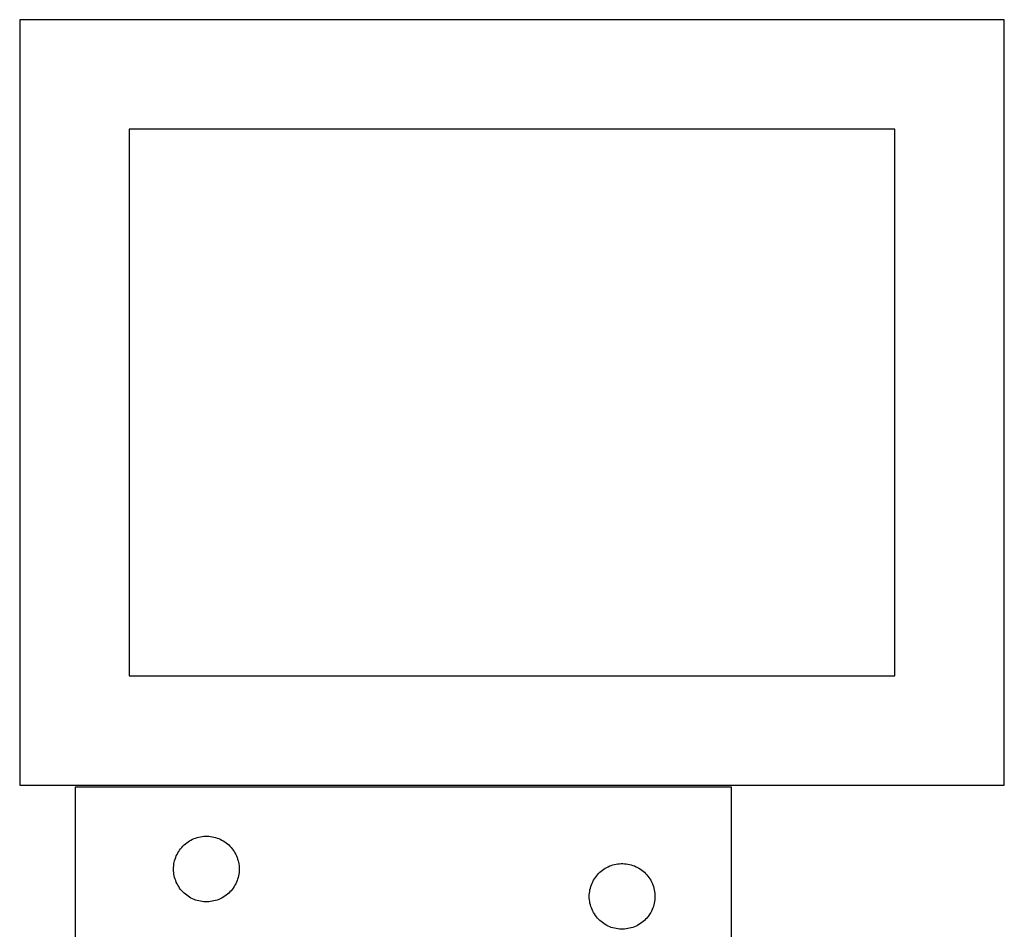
# Model space of a CAD drawing. Header units: millimetres. Extents: x 7 to 1493, y 7 to 2993.
# Tile 15 of 16: x 707 to 1157, y 2576 to 2992. Entities that reach past the tile are written whole.
import ezdxf

# ---------------------------------------------------------------- set-up
doc = ezdxf.new("R2010")
doc.units = ezdxf.units.MM
doc.layers.add('CUT', color=7, linetype='CONTINUOUS', true_color=0x000000)

msp = doc.modelspace()

# ---------------------------------------------------------------- linework, layer by layer
at = {"layer": 'CUT'}
for p, q in [((1157.168045, 2991.990768), (707.168045, 2991.990768)), ((707.168045, 2991.990768), (707.168045, 2641.990768)), ((1157.168045, 2641.990768), (1157.168045, 2991.990768)), ((1107.168045, 2941.990768), (757.168045, 2941.990768)), ((757.168045, 2941.990768), (757.168045, 2691.990768)), ((1107.168045, 2691.990768), (1107.168045, 2941.990768)), ((757.168045, 2691.990768), (1107.168045, 2691.990768)), ((707.168045, 2641.990768), (1157.168045, 2641.990768)), ((1032.489008, 2641.194648), (732.489008, 2641.194648)), ((732.489008, 2641.194648), (732.489008, 2566.194648)), ((1032.489008, 2391.194648), (1032.489008, 2641.194648)), ((781.746725, 2614.16381), (782.299908, 2614.702928)), ((782.299908, 2614.702928), (782.88011, 2615.212854)), ((782.88011, 2615.212854), (783.485793, 2615.692236)), ((783.485793, 2615.692236), (784.115352, 2616.139803)), ((784.115352, 2616.139803), (784.767116, 2616.554367)), ((784.767116, 2616.554367), (785.439357, 2616.93483)), ((785.439357, 2616.93483), (786.130292, 2617.280182)), ((786.130292, 2617.280182), (786.838089, 2617.589507)), ((786.838089, 2617.589507), (787.560872, 2617.861986)), ((787.560872, 2617.861986), (788.296723, 2618.096896)), ((788.296723, 2618.096896), (789.043692, 2618.293613)), ((789.043692, 2618.293613), (789.799796, 2618.451617)), ((789.799796, 2618.451617), (790.563032, 2618.570488)), ((790.563032, 2618.570488), (791.331376, 2618.649911)), ((791.331376, 2618.649911), (792.102789, 2618.689675)), ((792.102789, 2618.689675), (792.875226, 2618.689675)), ((792.875226, 2618.689675), (793.64664, 2618.649911)), ((793.64664, 2618.649911), (794.414983, 2618.570488)), ((794.414983, 2618.570488), (795.178219, 2618.451617)), ((795.178219, 2618.451617), (795.934324, 2618.293613)), ((795.934324, 2618.293613), (796.681292, 2618.096896)), ((796.681292, 2618.096896), (797.417143, 2617.861986)), ((797.417143, 2617.861986), (798.139926, 2617.589507)), ((798.139926, 2617.589507), (798.847724, 2617.280182)), ((798.847724, 2617.280182), (799.538659, 2616.93483)), ((799.538659, 2616.93483), (800.2109, 2616.554367)), ((800.2109, 2616.554367), (800.862663, 2616.139803)), ((800.862663, 2616.139803), (801.492222, 2615.692236)), ((801.492222, 2615.692236), (802.097905, 2615.212854)), ((802.097905, 2615.212854), (802.678108, 2614.702928)), ((802.678108, 2614.702928), (803.23129, 2614.16381)), ((778.744254, 2609.701456), (779.071701, 2610.401055)), ((779.071701, 2610.401055), (779.434729, 2611.082869)), ((779.434729, 2611.082869), (779.832374, 2611.745091)), ((779.832374, 2611.745091), (780.263583, 2612.385964)), ((780.263583, 2612.385964), (780.727211, 2613.00379)), ((780.727211, 2613.00379), (781.222029, 2613.59693)), ((781.222029, 2613.59693), (781.746725, 2614.16381)), ((803.23129, 2614.16381), (803.755987, 2613.59693)), ((803.755987, 2613.59693), (804.250805, 2613.00379)), ((804.250805, 2613.00379), (804.714433, 2612.385964)), ((804.714433, 2612.385964), (805.145641, 2611.745091)), ((805.145641, 2611.745091), (805.543286, 2611.082869)), ((805.543286, 2611.082869), (805.906314, 2610.401055)), ((805.906314, 2610.401055), (806.233761, 2609.701456)), ((777.56851, 2605.236963), (777.667689, 2606.003006)), ((777.667689, 2606.003006), (777.806172, 2606.762929)), ((777.806172, 2606.762929), (777.983592, 2607.514715)), ((777.983592, 2607.514715), (778.199477, 2608.25637)), ((778.199477, 2608.25637), (778.453255, 2608.985929)), ((778.453255, 2608.985929), (778.744254, 2609.701456)), ((806.233761, 2609.701456), (806.52476, 2608.985929)), ((806.52476, 2608.985929), (806.778538, 2608.25637)), ((806.778538, 2608.25637), (806.994424, 2607.514715)), ((806.994424, 2607.514715), (807.171843, 2606.762929)), ((807.171843, 2606.762929), (807.310326, 2606.003006)), ((807.310326, 2606.003006), (807.409506, 2605.236963)), ((977.560872, 2605.361986), (978.296723, 2605.596896)), ((978.296723, 2605.596896), (979.043692, 2605.793613)), ((979.043692, 2605.793613), (979.799796, 2605.951617)), ((979.799796, 2605.951617), (980.563032, 2606.070488)), ((980.563032, 2606.070488), (981.331376, 2606.149911)), ((981.331376, 2606.149911), (982.102789, 2606.189675)), ((982.102789, 2606.189675), (982.875226, 2606.189675)), ((982.875226, 2606.189675), (983.64664, 2606.149911)), ((983.64664, 2606.149911), (984.414983, 2606.070488)), ((984.414983, 2606.070488), (985.178219, 2605.951617)), ((985.178219, 2605.951617), (985.934324, 2605.793613)), ((985.934324, 2605.793613), (986.681292, 2605.596896)), ((986.681292, 2605.596896), (987.417143, 2605.361986)), ((777.489008, 2603.694648), (777.508896, 2604.466829)), ((777.508896, 2602.922466), (777.489008, 2603.694648)), ((777.508896, 2604.466829), (777.56851, 2605.236963)), ((777.56851, 2602.152333), (777.508896, 2602.922466)), ((777.667689, 2601.386289), (777.56851, 2602.152333)), ((777.806172, 2600.626367), (777.667689, 2601.386289)), ((807.310326, 2601.386289), (807.171843, 2600.626367)), ((807.409506, 2602.152333), (807.310326, 2601.386289)), ((807.409506, 2605.236963), (807.469119, 2604.466829)), ((807.469119, 2602.922466), (807.409506, 2602.152333)), ((807.469119, 2604.466829), (807.489008, 2603.694648)), ((807.489008, 2603.694648), (807.469119, 2602.922466)), ((970.727211, 2600.50379), (971.222029, 2601.09693)), ((971.222029, 2601.09693), (971.746725, 2601.66381)), ((971.746725, 2601.66381), (972.299908, 2602.202928)), ((972.299908, 2602.202928), (972.88011, 2602.712854)), ((972.88011, 2602.712854), (973.485793, 2603.192236)), ((973.485793, 2603.192236), (974.115352, 2603.639803)), ((974.115352, 2603.639803), (974.767116, 2604.054367)), ((974.767116, 2604.054367), (975.439357, 2604.43483)), ((975.439357, 2604.43483), (976.130292, 2604.780182)), ((976.130292, 2604.780182), (976.838089, 2605.089507)), ((976.838089, 2605.089507), (977.560872, 2605.361986)), ((987.417143, 2605.361986), (988.139926, 2605.089507)), ((988.139926, 2605.089507), (988.847724, 2604.780182)), ((988.847724, 2604.780182), (989.538659, 2604.43483)), ((989.538659, 2604.43483), (990.2109, 2604.054367)), ((990.2109, 2604.054367), (990.862663, 2603.639803)), ((990.862663, 2603.639803), (991.492222, 2603.192236)), ((991.492222, 2603.192236), (992.097905, 2602.712854)), ((992.097905, 2602.712854), (992.678108, 2602.202928)), ((992.678108, 2602.202928), (993.23129, 2601.66381)), ((993.23129, 2601.66381), (993.755987, 2601.09693)), ((993.755987, 2601.09693), (994.250805, 2600.50379)), ((777.983592, 2599.874581), (777.806172, 2600.626367)), ((778.199477, 2599.132925), (777.983592, 2599.874581)), ((778.453255, 2598.403366), (778.199477, 2599.132925)), ((778.744254, 2597.687839), (778.453255, 2598.403366)), ((779.071701, 2596.988241), (778.744254, 2597.687839)), ((779.434729, 2596.306427), (779.071701, 2596.988241)), ((805.906314, 2596.988241), (805.543286, 2596.306427)), ((806.233761, 2597.687839), (805.906314, 2596.988241)), ((806.52476, 2598.403366), (806.233761, 2597.687839)), ((806.778538, 2599.132925), (806.52476, 2598.403366)), ((806.994424, 2599.874581), (806.778538, 2599.132925)), ((807.171843, 2600.626367), (806.994424, 2599.874581)), ((968.453255, 2596.485929), (968.744254, 2597.201456)), ((968.744254, 2597.201456), (969.071701, 2597.901055)), ((969.071701, 2597.901055), (969.434729, 2598.582869)), ((969.434729, 2598.582869), (969.832374, 2599.245091)), ((969.832374, 2599.245091), (970.263583, 2599.885964)), ((970.263583, 2599.885964), (970.727211, 2600.50379)), ((994.250805, 2600.50379), (994.714433, 2599.885964)), ((994.714433, 2599.885964), (995.145641, 2599.245091)), ((995.145641, 2599.245091), (995.543286, 2598.582869)), ((995.543286, 2598.582869), (995.906314, 2597.901055)), ((995.906314, 2597.901055), (996.233761, 2597.201456)), ((996.233761, 2597.201456), (996.52476, 2596.485929)), ((779.832374, 2595.644205), (779.434729, 2596.306427)), ((780.263583, 2595.003331), (779.832374, 2595.644205)), ((780.727211, 2594.385506), (780.263583, 2595.003331)), ((781.222029, 2593.792366), (780.727211, 2594.385506)), ((781.746725, 2593.225485), (781.222029, 2593.792366)), ((782.299908, 2592.686367), (781.746725, 2593.225485)), ((782.88011, 2592.176441), (782.299908, 2592.686367)), ((783.485793, 2591.697059), (782.88011, 2592.176441)), ((802.097905, 2592.176441), (801.492222, 2591.697059)), ((802.678108, 2592.686367), (802.097905, 2592.176441)), ((803.23129, 2593.225485), (802.678108, 2592.686367)), ((803.755987, 2593.792366), (803.23129, 2593.225485)), ((804.250805, 2594.385506), (803.755987, 2593.792366)), ((804.714433, 2595.003331), (804.250805, 2594.385506)), ((805.145641, 2595.644205), (804.714433, 2595.003331)), ((805.543286, 2596.306427), (805.145641, 2595.644205)), ((967.508896, 2591.966829), (967.56851, 2592.736963)), ((967.56851, 2592.736963), (967.667689, 2593.503006)), ((967.667689, 2593.503006), (967.806172, 2594.262929)), ((967.806172, 2594.262929), (967.983592, 2595.014715)), ((967.983592, 2595.014715), (968.199477, 2595.75637)), ((968.199477, 2595.75637), (968.453255, 2596.485929)), ((996.52476, 2596.485929), (996.778538, 2595.75637)), ((996.778538, 2595.75637), (996.994424, 2595.014715)), ((996.994424, 2595.014715), (997.171843, 2594.262929)), ((997.171843, 2594.262929), (997.310326, 2593.503006)), ((997.310326, 2593.503006), (997.409506, 2592.736963)), ((997.409506, 2592.736963), (997.469119, 2591.966829)), ((784.115352, 2591.249493), (783.485793, 2591.697059)), ((784.767116, 2590.834928), (784.115352, 2591.249493)), ((785.439357, 2590.454466), (784.767116, 2590.834928)), ((786.130292, 2590.109114), (785.439357, 2590.454466)), ((786.838089, 2589.799788), (786.130292, 2590.109114)), ((787.560872, 2589.527309), (786.838089, 2589.799788)), ((788.296723, 2589.2924), (787.560872, 2589.527309)), ((789.043692, 2589.095682), (788.296723, 2589.2924)), ((789.799796, 2588.937678), (789.043692, 2589.095682)), ((790.563032, 2588.818808), (789.799796, 2588.937678)), ((791.331376, 2588.739385), (790.563032, 2588.818808)), ((792.102789, 2588.699621), (791.331376, 2588.739385)), ((792.875226, 2588.699621), (792.102789, 2588.699621)), ((793.64664, 2588.739385), (792.875226, 2588.699621)), ((794.414983, 2588.818808), (793.64664, 2588.739385)), ((795.178219, 2588.937678), (794.414983, 2588.818808)), ((795.934324, 2589.095682), (795.178219, 2588.937678)), ((796.681292, 2589.2924), (795.934324, 2589.095682)), ((797.417143, 2589.527309), (796.681292, 2589.2924)), ((798.139926, 2589.799788), (797.417143, 2589.527309)), ((798.847724, 2590.109114), (798.139926, 2589.799788)), ((799.538659, 2590.454466), (798.847724, 2590.109114)), ((800.2109, 2590.834928), (799.538659, 2590.454466)), ((800.862663, 2591.249493), (800.2109, 2590.834928)), ((801.492222, 2591.697059), (800.862663, 2591.249493)), ((967.489008, 2591.194648), (967.508896, 2591.966829)), ((967.508896, 2590.422466), (967.489008, 2591.194648)), ((967.56851, 2589.652333), (967.508896, 2590.422466)), ((967.667689, 2588.886289), (967.56851, 2589.652333)), ((967.806172, 2588.126367), (967.667689, 2588.886289)), ((967.983592, 2587.374581), (967.806172, 2588.126367)), ((997.171843, 2588.126367), (996.994424, 2587.374581)), ((997.310326, 2588.886289), (997.171843, 2588.126367)), ((997.409506, 2589.652333), (997.310326, 2588.886289)), ((997.469119, 2590.422466), (997.409506, 2589.652333)), ((997.469119, 2591.966829), (997.489008, 2591.194648)), ((997.489008, 2591.194648), (997.469119, 2590.422466)), ((968.199477, 2586.632925), (967.983592, 2587.374581)), ((968.453255, 2585.903366), (968.199477, 2586.632925)), ((968.744254, 2585.187839), (968.453255, 2585.903366)), ((969.071701, 2584.488241), (968.744254, 2585.187839)), ((969.434729, 2583.806427), (969.071701, 2584.488241)), ((969.832374, 2583.144205), (969.434729, 2583.806427)), ((970.263583, 2582.503331), (969.832374, 2583.144205)), ((995.145641, 2583.144205), (994.714433, 2582.503331)), ((995.543286, 2583.806427), (995.145641, 2583.144205)), ((995.906314, 2584.488241), (995.543286, 2583.806427)), ((996.233761, 2585.187839), (995.906314, 2584.488241)), ((996.52476, 2585.903366), (996.233761, 2585.187839)), ((996.778538, 2586.632925), (996.52476, 2585.903366)), ((996.994424, 2587.374581), (996.778538, 2586.632925)), ((970.727211, 2581.885506), (970.263583, 2582.503331)), ((971.222029, 2581.292366), (970.727211, 2581.885506)), ((971.746725, 2580.725485), (971.222029, 2581.292366)), ((972.299908, 2580.186367), (971.746725, 2580.725485)), ((972.88011, 2579.676441), (972.299908, 2580.186367)), ((973.485793, 2579.197059), (972.88011, 2579.676441)), ((974.115352, 2578.749493), (973.485793, 2579.197059)), ((974.767116, 2578.334928), (974.115352, 2578.749493)), ((990.862663, 2578.749493), (990.2109, 2578.334928)), ((991.492222, 2579.197059), (990.862663, 2578.749493)), ((992.097905, 2579.676441), (991.492222, 2579.197059)), ((992.678108, 2580.186367), (992.097905, 2579.676441)), ((993.23129, 2580.725485), (992.678108, 2580.186367)), ((993.755987, 2581.292366), (993.23129, 2580.725485)), ((994.250805, 2581.885506), (993.755987, 2581.292366)), ((994.714433, 2582.503331), (994.250805, 2581.885506)), ((975.439357, 2577.954466), (974.767116, 2578.334928)), ((976.130292, 2577.609114), (975.439357, 2577.954466)), ((976.838089, 2577.299788), (976.130292, 2577.609114)), ((977.560872, 2577.027309), (976.838089, 2577.299788)), ((978.296723, 2576.7924), (977.560872, 2577.027309)), ((979.043692, 2576.595682), (978.296723, 2576.7924)), ((979.799796, 2576.437678), (979.043692, 2576.595682)), ((980.563032, 2576.318808), (979.799796, 2576.437678)), ((981.331376, 2576.239385), (980.563032, 2576.318808)), ((982.102789, 2576.199621), (981.331376, 2576.239385)), ((982.875226, 2576.199621), (982.102789, 2576.199621)), ((983.64664, 2576.239385), (982.875226, 2576.199621)), ((984.414983, 2576.318808), (983.64664, 2576.239385)), ((985.178219, 2576.437678), (984.414983, 2576.318808)), ((985.934324, 2576.595682), (985.178219, 2576.437678)), ((986.681292, 2576.7924), (985.934324, 2576.595682)), ((987.417143, 2577.027309), (986.681292, 2576.7924)), ((988.139926, 2577.299788), (987.417143, 2577.027309)), ((988.847724, 2577.609114), (988.139926, 2577.299788)), ((989.538659, 2577.954466), (988.847724, 2577.609114)), ((990.2109, 2578.334928), (989.538659, 2577.954466))]:
    msp.add_line(p, q, dxfattribs=at)

doc.saveas('drawing.dxf')
